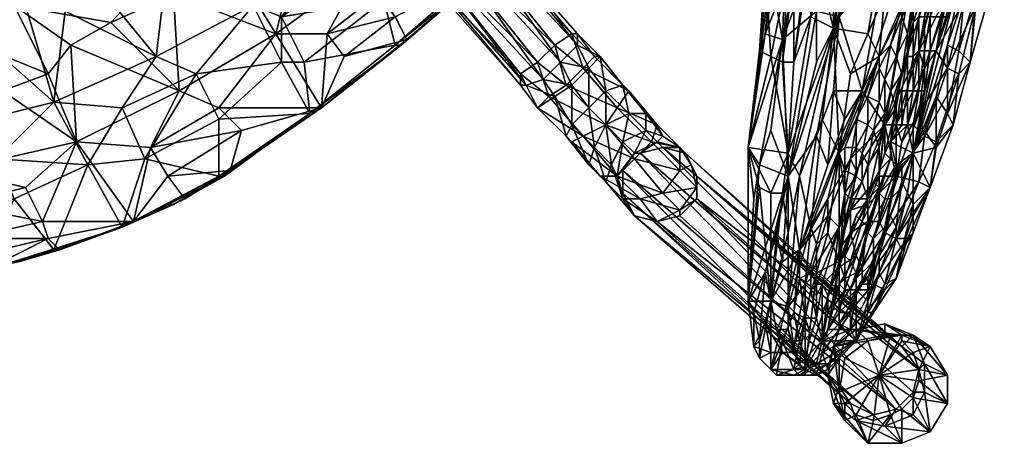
# Model space of a CAD drawing. Extents: x -112 to 275, y 353 to 750.
# Tile 4 of 11: x 86 to 259, y 353 to 428. Entities that reach past the tile are written whole.
import ezdxf

# ---------------------------------------------------------------- set-up
doc = ezdxf.new("R2010")
doc.units = 0
doc.header["$MEASUREMENT"] = 0
doc.layers.add('ASCII', color=253, linetype='CONTINUOUS')

msp = doc.modelspace()

# ---------------------------------------------------------------- meshes
at = {"layer": 'ASCII', "color": 253}
mesh = msp.add_polyface(dxfattribs=at)
corners = [(222, 470, 391), (221, 452, 430), (224, 469, 417), (227, 472, 434), (225, 448, 459), (229, 448, 480), (242, 461, 521), (236, 449, 512), (230, 428, 518), (236, 454, 500), (238, 476, 483), (233, 474, 464), (221, 466, 360), (220, 461, 371), (221, 462, 374), (221, 470, 361), (221, 466, 375), (220, 455, 386), (220, 454, 408), (221, 458, 409), (226, 454, 387), (223, 451, 396), (225, 450, 396), (225, 446, 406), (221, 451, 396), (221, 436, 424), (222, 436, 425), (236, 477, 437), (234, 466, 441), (229, 452, 432), (237, 462, 462), (241, 459, 483), (235, 456, 461), (231, 457, 439), (232, 447, 459), (229, 426, 477), (235, 471, 442), (231, 469, 418), (229, 469, 393), (226, 451, 408), (225, 440, 427), (226, 444, 429), (228, 457, 411), (227, 460, 370), (227, 466, 353), (228, 469, 360), (228, 465, 375), (221, 461, 369), (220, 466, 355), (223, 461, 369), (224, 465, 354), (225, 461, 369), (222, 467, 349), (224, 467, 349), (219, 468, 343)]
mesh.append_faces([[corners[k] for k in face] for face in [(0, 1, 2), (2, 1, 3), (3, 4, 5), (3, 1, 4), (6, 7, 8), (9, 10, 5), (3, 5, 11), (5, 10, 11), (12, 13, 14), (15, 14, 16), (14, 17, 16), (16, 17, 0), (14, 15, 12), (17, 18, 0), (0, 19, 1), (0, 18, 19), (20, 21, 17), (20, 22, 21), (20, 23, 22), (17, 21, 24), (24, 21, 25), (22, 26, 21), (27, 28, 29), (30, 31, 32), (28, 32, 33), (29, 33, 34), (31, 35, 32), (33, 32, 34), (28, 33, 29), (28, 36, 30), (32, 28, 30), (27, 29, 37), (37, 29, 38), (23, 20, 39), (40, 39, 41), (40, 23, 39), (29, 42, 38), (29, 41, 42), (42, 41, 39), (38, 39, 20), (38, 42, 39), (43, 44, 45), (38, 20, 46), (46, 20, 43), (45, 46, 43), (47, 48, 49), (17, 49, 20), (17, 47, 49), (48, 50, 49), (49, 50, 51), (20, 51, 43), (20, 49, 51), (50, 44, 51), (51, 44, 43), (52, 53, 50), (48, 52, 50), (48, 54, 52), (53, 44, 50)]])
mesh = msp.add_polyface(dxfattribs=at)
corners = [(249, 441, 546), (252, 445, 554), (253, 442, 561), (251, 445, 548), (249, 444, 542), (247, 440, 539), (248, 444, 536), (245, 439, 531), (247, 446, 530), (230, 428, 518), (236, 454, 500), (229, 448, 480), (236, 449, 512), (234, 415, 548), (246, 452, 549), (238, 438, 535), (242, 461, 521), (242, 431, 560), (250, 447, 569), (247, 434, 576), (253, 443, 584), (244, 422, 578), (247, 422, 588), (249, 432, 582), (259, 441, 582), (254, 430, 585), (253, 420, 586), (252, 431, 585), (252, 432, 567), (249, 423, 570), (254, 432, 576), (247, 422, 563), (249, 428, 561), (250, 435, 558), (249, 435, 555), (243, 430, 538), (245, 433, 539), (246, 434, 543), (247, 434, 547), (244, 428, 546), (248, 434, 551), (248, 428, 557), (245, 428, 550), (246, 428, 553), (241, 430, 527), (241, 428, 533), (243, 432, 535), (241, 459, 483), (235, 425, 509), (229, 426, 477), (238, 432, 512), (241, 440, 514), (243, 449, 507), (244, 444, 519), (244, 442, 525), (245, 446, 524), (232, 447, 459), (235, 456, 461), (229, 452, 432)]
mesh.append_faces([[corners[k] for k in face] for face in [(0, 1, 2), (0, 3, 1), (0, 4, 3), (0, 5, 4), (4, 5, 6), (5, 7, 6), (6, 7, 8), (9, 10, 11), (9, 12, 10), (13, 14, 15), (16, 9, 15), (13, 17, 14), (18, 14, 17), (18, 19, 20), (18, 21, 19), (22, 20, 23), (23, 20, 19), (24, 25, 26), (24, 27, 25), (24, 20, 27), (27, 20, 22), (2, 28, 29), (2, 30, 28), (2, 24, 30), (30, 24, 26), (2, 31, 32), (33, 32, 34), (2, 34, 0), (2, 33, 34), (2, 32, 33), (35, 7, 36), (36, 7, 5), (37, 5, 38), (37, 39, 36), (5, 37, 36), (5, 0, 38), (38, 0, 40), (40, 0, 34), (41, 34, 32), (42, 39, 37), (38, 42, 37), (40, 43, 38), (34, 41, 40), (44, 7, 45), (45, 7, 46), (7, 35, 46), (47, 48, 49), (47, 50, 48), (47, 51, 50), (51, 52, 53), (54, 51, 53), (54, 7, 51), (51, 7, 44), (51, 44, 50), (8, 7, 55), (55, 7, 54), (53, 55, 54), (49, 56, 57), (49, 58, 56)]])
mesh = msp.add_polyface(dxfattribs=at)
corners = [(146, 446, 307), (134, 437, 309), (146, 436, 309), (161, 448, 306), (154, 424, 312), (139, 412, 318), (153, 423, 310), (169, 437, 309), (168, 436, 305), (152, 423, 306), (152, 423, 307), (137, 411, 311), (168, 437, 302), (149, 432, 310), (140, 425, 312), (152, 428, 311), (143, 421, 314), (173, 441, 302), (173, 441, 306), (173, 441, 304), (160, 449, 300), (150, 431, 303), (147, 438, 301), (136, 420, 307), (146, 438, 301), (143, 442, 301), (132, 428, 305), (151, 439, 271), (157, 445, 286), (154, 443, 285), (152, 441, 281), (153, 441, 277), (155, 442, 273), (153, 439, 266), (156, 442, 264), (158, 445, 272), (159, 445, 263), (141, 453, 265), (161, 448, 273), (181, 420, 280), (163, 449, 277), (184, 423, 282), (184, 425, 286), (162, 450, 281), (183, 425, 290), (160, 448, 285), (180, 423, 293), (177, 420, 294), (174, 418, 292), (174, 416, 288), (175, 416, 284), (178, 417, 281)]
mesh.append_faces([[corners[k] for k in face] for face in [(0, 1, 2), (3, 0, 2), (4, 5, 6), (7, 6, 8), (7, 4, 6), (9, 10, 11), (9, 12, 10), (10, 12, 8), (6, 10, 8), (6, 11, 10), (6, 5, 11), (13, 14, 15), (7, 15, 4), (7, 13, 15), (7, 3, 13), (13, 3, 2), (14, 13, 2), (4, 16, 5), (4, 15, 16), (16, 15, 14), (5, 16, 14), (12, 17, 8), (18, 8, 19), (18, 7, 8), (19, 8, 17), (20, 21, 22), (20, 12, 21), (21, 12, 9), (23, 9, 11), (24, 25, 22), (21, 24, 22), (21, 26, 24), (21, 9, 23), (22, 25, 27), (22, 28, 20), (22, 29, 28), (22, 30, 29), (22, 27, 30), (30, 27, 31), (31, 27, 32), (32, 27, 33), (34, 32, 33), (34, 35, 32), (34, 36, 35), (37, 33, 27), (38, 39, 35), (38, 40, 41), (42, 40, 43), (44, 43, 45), (46, 45, 28), (47, 28, 29), (48, 29, 30), (49, 30, 31), (50, 31, 32), (51, 32, 35), (47, 29, 48), (48, 30, 49), (49, 31, 50), (50, 32, 51)]])
mesh = msp.add_polyface(dxfattribs=at)
corners = [(221, 452, 430), (220, 424, 476), (225, 448, 459), (229, 448, 480), (219, 444, 427), (218, 437, 436), (220, 442, 438), (218, 441, 426), (217, 433, 435), (216, 420, 454), (216, 422, 448), (214, 405, 473), (217, 425, 455), (219, 430, 456), (217, 437, 424), (216, 402, 491), (218, 408, 492), (221, 400, 514), (230, 428, 518), (226, 420, 508), (226, 429, 493), (229, 415, 531), (226, 407, 529), (228, 402, 543), (231, 410, 544), (230, 404, 517), (227, 410, 496), (229, 426, 477), (223, 400, 494), (221, 404, 473), (219, 449, 406), (225, 450, 396), (225, 446, 406), (222, 436, 425), (223, 451, 396), (221, 436, 424), (224, 436, 424), (219, 447, 405), (218, 421, 449), (220, 420, 449), (222, 420, 449), (225, 440, 427), (225, 428, 451), (226, 444, 429), (227, 434, 453), (229, 452, 432)]
mesh.append_faces([[corners[k] for k in face] for face in [(0, 1, 2), (1, 3, 2), (4, 5, 6), (4, 7, 5), (5, 7, 8), (9, 8, 10), (11, 9, 10), (11, 12, 9), (11, 1, 12), (12, 1, 13), (6, 13, 0), (6, 12, 13), (6, 5, 12), (12, 5, 9), (9, 5, 8), (7, 14, 8), (8, 14, 10), (1, 0, 13), (11, 15, 1), (16, 17, 1), (15, 16, 1), (18, 19, 17), (18, 20, 19), (18, 3, 20), (20, 3, 1), (17, 20, 1), (17, 19, 20), (21, 18, 22), (23, 21, 22), (23, 24, 21), (18, 17, 22), (25, 26, 27), (27, 28, 29), (27, 26, 28), (7, 30, 14), (31, 32, 33), (34, 33, 35), (32, 36, 33), (35, 14, 37), (10, 14, 38), (11, 38, 29), (11, 10, 38), (33, 39, 35), (33, 40, 39), (33, 36, 40), (40, 29, 39), (39, 29, 38), (35, 38, 14), (35, 39, 38), (36, 41, 40), (40, 41, 42), (29, 42, 27), (29, 40, 42), (41, 43, 42), (42, 43, 44), (27, 44, 45), (27, 42, 44), (43, 45, 44), (41, 36, 32)]])
mesh = msp.add_polyface(dxfattribs=at)
corners = [(114, 415, 317), (96, 406, 322), (109, 405, 322), (121, 412, 318), (125, 408, 321), (139, 412, 318), (123, 401, 324), (131, 425, 313), (115, 396, 327), (112, 400, 324), (106, 392, 329), (113, 432, 312), (102, 427, 314), (125, 435, 310), (119, 445, 308), (134, 437, 309), (146, 436, 309), (113, 395, 324), (123, 401, 321), (137, 411, 311), (104, 391, 322), (112, 395, 321), (104, 391, 325), (121, 400, 317), (122, 400, 318), (140, 425, 312), (143, 442, 301), (127, 430, 304), (130, 449, 300), (122, 446, 301), (132, 420, 307), (136, 420, 307), (132, 428, 305), (150, 431, 303), (146, 438, 301), (108, 403, 315), (121, 410, 312), (117, 418, 308), (104, 412, 312), (110, 421, 308), (112, 438, 303), (101, 432, 305), (108, 451, 302)]
mesh.append_faces([[corners[k] for k in face] for face in [(0, 1, 2), (3, 2, 4), (5, 4, 6), (5, 3, 4), (5, 7, 3), (3, 7, 0), (2, 3, 0), (8, 9, 10), (8, 6, 9), (9, 6, 4), (2, 9, 4), (2, 10, 9), (0, 11, 12), (0, 7, 11), (11, 7, 13), (14, 11, 13), (14, 12, 11), (14, 13, 15), (15, 13, 7), (16, 15, 7), (8, 10, 17), (6, 17, 18), (5, 18, 19), (5, 6, 18), (20, 21, 22), (20, 23, 21), (21, 23, 24), (17, 24, 18), (17, 21, 24), (17, 22, 21), (17, 10, 22), (23, 19, 24), (24, 19, 18), (6, 8, 17), (16, 7, 25), (5, 25, 7), (26, 27, 28), (28, 27, 29), (30, 31, 19), (30, 32, 31), (30, 27, 32), (32, 27, 26), (33, 31, 32), (32, 26, 34), (23, 20, 35), (36, 35, 37), (30, 37, 27), (30, 36, 37), (30, 19, 36), (36, 19, 23), (35, 36, 23), (38, 39, 37), (35, 38, 37), (39, 27, 37), (29, 27, 40), (40, 27, 39), (41, 40, 39), (41, 42, 40)]])
mesh = msp.add_polyface(dxfattribs=at)
corners = [(169, 437, 309), (181, 447, 308), (181, 449, 308), (173, 441, 306), (168, 437, 302), (180, 447, 301), (173, 441, 302), (173, 441, 304), (181, 447, 304), (180, 447, 303), (161, 448, 273), (184, 423, 282), (181, 420, 280), (163, 449, 277), (184, 425, 286), (178, 417, 281), (158, 445, 272), (162, 450, 281), (183, 425, 290), (160, 448, 285), (180, 423, 293), (157, 445, 286), (177, 420, 294), (187, 421, 290), (185, 419, 293), (182, 416, 295), (191, 412, 292), (189, 409, 293), (198, 409, 285), (193, 415, 289), (179, 414, 293), (185, 407, 292), (174, 418, 292), (177, 412, 290), (174, 416, 288), (177, 412, 285), (175, 416, 284), (180, 414, 282), (182, 407, 284), (183, 409, 281), (183, 416, 281), (186, 412, 280), (186, 419, 282), (189, 415, 281), (189, 409, 278), (193, 411, 279), (188, 421, 286), (192, 416, 285), (196, 411, 282), (183, 406, 289), (197, 406, 288), (199, 407, 277), (196, 408, 275)]
mesh.append_faces([[corners[k] for k in face] for face in [(0, 1, 2), (1, 0, 3), (4, 5, 6), (3, 7, 8), (9, 7, 6), (10, 11, 12), (11, 13, 14), (12, 15, 16), (14, 17, 18), (18, 19, 20), (20, 21, 22), (18, 23, 14), (18, 24, 23), (18, 20, 24), (24, 20, 25), (26, 25, 27), (26, 28, 29), (24, 29, 23), (24, 26, 29), (24, 25, 26), (20, 22, 25), (25, 22, 30), (27, 30, 31), (22, 32, 30), (30, 32, 33), (32, 34, 33), (33, 34, 35), (34, 36, 35), (35, 36, 37), (38, 37, 39), (36, 15, 37), (37, 15, 40), (39, 40, 41), (15, 12, 40), (40, 12, 42), (41, 42, 43), (44, 43, 45), (12, 11, 42), (42, 11, 46), (43, 46, 47), (45, 47, 48), (11, 14, 46), (46, 14, 23), (47, 23, 29), (48, 29, 28), (41, 40, 42), (44, 41, 43), (37, 40, 39), (38, 35, 37), (49, 33, 35), (31, 30, 33), (27, 25, 30), (47, 46, 23), (43, 42, 46), (50, 26, 27), (48, 47, 29), (45, 43, 47), (51, 48, 28), (52, 45, 48)]])
mesh = msp.add_polyface(dxfattribs=at)
corners = [(78, 447, 312), (79, 433, 314), (85, 430, 314), (63, 428, 317), (74, 401, 325), (96, 406, 322), (83, 415, 319), (76, 413, 320), (73, 420, 318), (81, 422, 317), (91, 418, 317), (75, 395, 328), (87, 398, 326), (90, 392, 329), (106, 392, 329), (91, 389, 330), (93, 387, 331), (81, 384, 333), (78, 386, 332), (77, 389, 331), (109, 405, 322), (102, 427, 314), (119, 445, 308), (95, 423, 315), (114, 415, 317), (65, 381, 332), (86, 385, 329), (104, 391, 325), (65, 381, 329), (79, 383, 326), (85, 385, 326), (92, 387, 324), (104, 391, 322), (92, 413, 312), (104, 412, 312), (98, 402, 316), (110, 421, 308), (108, 403, 315), (94, 429, 307), (101, 432, 305), (97, 446, 303), (87, 430, 307), (90, 443, 304), (82, 403, 317), (72, 408, 315), (85, 396, 320), (70, 393, 322), (83, 448, 304), (75, 428, 309)]
mesh.append_faces([[corners[k] for k in face] for face in [(0, 1, 2), (2, 1, 3), (4, 5, 6), (7, 6, 8), (7, 4, 6), (2, 9, 10), (2, 8, 9), (9, 8, 6), (10, 6, 5), (10, 9, 6), (4, 11, 12), (5, 12, 13), (14, 13, 15), (16, 15, 17), (16, 14, 15), (18, 17, 15), (19, 15, 13), (11, 13, 12), (11, 19, 13), (14, 5, 13), (5, 4, 12), (19, 18, 15), (20, 5, 14), (2, 21, 22), (2, 23, 21), (2, 10, 23), (23, 10, 5), (24, 23, 5), (24, 21, 23), (17, 25, 26), (16, 26, 27), (14, 16, 27), (28, 29, 30), (25, 30, 26), (29, 31, 30), (30, 31, 27), (26, 30, 27), (31, 32, 27), (16, 17, 26), (33, 34, 35), (33, 36, 34), (37, 35, 34), (37, 32, 35), (36, 33, 38), (39, 38, 40), (39, 36, 38), (41, 38, 33), (41, 42, 38), (33, 43, 44), (33, 35, 43), (43, 35, 45), (46, 45, 29), (32, 31, 35), (35, 31, 45), (45, 31, 29), (43, 45, 46), (47, 41, 48), (48, 41, 33), (44, 48, 33)]])
mesh = msp.add_polyface(dxfattribs=at)
corners = [(230, 428, 518), (234, 415, 548), (238, 438, 535), (229, 415, 531), (238, 409, 572), (250, 447, 569), (242, 431, 560), (244, 422, 578), (245, 419, 584), (247, 422, 588), (249, 432, 582), (247, 434, 576), (254, 430, 585), (251, 418, 587), (253, 420, 586), (252, 431, 585), (249, 419, 588), (253, 442, 561), (249, 423, 570), (243, 404, 570), (251, 422, 578), (249, 411, 580), (252, 432, 567), (254, 432, 576), (242, 415, 553), (242, 421, 547), (243, 421, 550), (243, 415, 556), (244, 422, 553), (244, 415, 559), (245, 422, 556), (245, 415, 562), (246, 422, 560), (245, 415, 565), (247, 422, 563), (243, 430, 538), (243, 427, 543), (242, 422, 543), (245, 433, 539), (245, 428, 550), (247, 434, 547), (246, 428, 553), (244, 428, 546), (248, 434, 551), (248, 428, 557), (249, 428, 561), (240, 414, 549), (237, 421, 524), (237, 419, 529), (235, 414, 527), (239, 423, 531), (241, 430, 527), (241, 428, 533), (240, 421, 537), (242, 425, 540), (241, 418, 544), (243, 432, 535), (238, 417, 536), (239, 415, 542), (238, 432, 512), (235, 425, 509), (232, 418, 507), (229, 426, 477)]
mesh.append_faces([[corners[k] for k in face] for face in [(0, 1, 2), (1, 0, 3), (4, 5, 6), (1, 4, 6), (4, 7, 5), (8, 9, 10), (7, 10, 11), (10, 7, 8), (12, 13, 14), (15, 9, 16), (12, 16, 13), (12, 15, 16), (17, 18, 19), (18, 20, 21), (18, 22, 20), (20, 22, 23), (14, 20, 23), (24, 25, 26), (27, 26, 28), (29, 28, 30), (31, 30, 32), (33, 32, 34), (35, 36, 37), (35, 38, 36), (39, 40, 41), (30, 41, 32), (30, 39, 41), (30, 28, 39), (39, 28, 42), (41, 43, 44), (32, 44, 34), (32, 41, 44), (34, 44, 45), (17, 19, 34), (46, 37, 25), (25, 37, 36), (26, 36, 42), (28, 26, 42), (36, 38, 42), (25, 36, 26), (47, 48, 49), (47, 50, 48), (47, 51, 50), (50, 51, 52), (53, 52, 54), (55, 54, 37), (46, 55, 37), (54, 56, 35), (37, 54, 35), (48, 50, 57), (57, 50, 53), (58, 53, 55), (54, 52, 56), (52, 53, 50), (55, 53, 54), (59, 51, 47), (60, 47, 61), (62, 60, 61), (59, 47, 60)]])
mesh = msp.add_polyface(dxfattribs=at)
corners = [(234, 415, 548), (231, 410, 544), (228, 402, 543), (229, 415, 531), (233, 401, 565), (232, 394, 570), (238, 409, 572), (232, 403, 556), (223, 387, 544), (240, 400, 589), (240, 409, 579), (239, 406, 554), (240, 409, 554), (241, 409, 557), (240, 414, 549), (237, 421, 524), (233, 410, 525), (230, 404, 517), (235, 414, 527), (240, 412, 549), (238, 404, 553), (238, 409, 547), (237, 401, 552), (237, 405, 546), (235, 396, 549), (234, 404, 537), (234, 399, 543), (233, 400, 536), (233, 405, 530), (231, 401, 529), (231, 405, 523), (235, 409, 532), (237, 413, 534), (236, 408, 539), (238, 411, 541), (239, 415, 542), (238, 417, 536), (237, 419, 529), (241, 418, 544), (231, 397, 534), (235, 402, 544), (240, 421, 537), (237, 400, 577), (240, 402, 563), (237, 397, 558), (240, 402, 560), (237, 398, 555), (239, 403, 557), (238, 404, 553), (239, 396, 565), (241, 402, 567), (229, 426, 477), (232, 418, 507)]
mesh.append_faces([[corners[k] for k in face] for face in [(0, 1, 2), (0, 3, 1), (4, 5, 6), (7, 6, 0), (8, 7, 0), (6, 7, 4), (9, 10, 6), (11, 12, 13), (11, 14, 12), (15, 16, 17), (15, 18, 16), (14, 11, 19), (19, 11, 20), (21, 20, 22), (23, 22, 24), (25, 26, 27), (28, 27, 29), (30, 29, 17), (16, 30, 17), (16, 28, 30), (16, 31, 28), (16, 18, 31), (31, 18, 32), (33, 32, 34), (23, 34, 21), (22, 23, 21), (19, 20, 21), (35, 21, 34), (36, 34, 32), (37, 32, 18), (37, 36, 32), (19, 35, 38), (19, 21, 35), (29, 39, 17), (24, 40, 23), (23, 40, 33), (34, 23, 33), (28, 29, 30), (32, 33, 31), (31, 33, 25), (28, 25, 27), (28, 31, 25), (26, 25, 40), (40, 25, 33), (34, 36, 35), (35, 36, 41), (5, 42, 6), (42, 9, 6), (43, 44, 45), (46, 22, 47), (44, 47, 45), (47, 22, 48), (11, 48, 20), (11, 47, 48), (11, 45, 47), (22, 20, 48), (49, 43, 50), (51, 52, 17), (15, 17, 52)]])
mesh = msp.add_polyface(dxfattribs=at)
corners = [(240, 400, 589), (241, 406, 585), (240, 409, 579), (244, 411, 589), (245, 419, 584), (244, 422, 578), (238, 409, 572), (247, 422, 588), (245, 407, 589), (249, 419, 588), (251, 418, 587), (246, 398, 587), (247, 406, 588), (244, 399, 588), (250, 409, 587), (253, 420, 586), (247, 405, 580), (249, 411, 580), (247, 414, 572), (249, 423, 570), (243, 404, 570), (251, 422, 578), (245, 408, 573), (239, 406, 554), (242, 409, 562), (242, 409, 559), (241, 409, 557), (240, 409, 554), (240, 414, 549), (241, 415, 550), (242, 415, 553), (243, 415, 556), (244, 415, 559), (243, 409, 565), (245, 415, 562), (244, 408, 567), (245, 415, 565), (247, 422, 563), (242, 421, 547), (246, 422, 560), (243, 421, 550), (244, 422, 553), (245, 422, 556), (240, 412, 549), (241, 418, 544), (241, 399, 571), (241, 398, 569), (240, 402, 560), (240, 402, 563), (241, 402, 567)]
mesh.append_faces([[corners[k] for k in face] for face in [(0, 1, 2), (0, 3, 1), (1, 3, 4), (2, 4, 5), (6, 2, 5), (3, 7, 4), (4, 2, 1), (3, 0, 8), (9, 8, 10), (9, 7, 3), (8, 9, 3), (11, 12, 13), (11, 14, 12), (12, 14, 10), (8, 12, 10), (8, 13, 12), (8, 0, 13), (14, 15, 10), (14, 11, 16), (17, 16, 18), (19, 18, 20), (21, 15, 17), (19, 17, 18), (15, 14, 17), (17, 14, 16), (16, 20, 22), (18, 22, 20), (18, 16, 22), (20, 16, 11), (23, 24, 20), (23, 25, 24), (23, 26, 25), (27, 28, 29), (26, 29, 30), (25, 30, 31), (24, 31, 32), (33, 32, 34), (35, 34, 36), (20, 36, 37), (29, 28, 38), (36, 34, 39), (32, 33, 24), (24, 33, 20), (20, 33, 35), (36, 20, 35), (29, 26, 27), (33, 34, 35), (30, 29, 38), (30, 25, 26), (31, 30, 40), (31, 24, 25), (31, 41, 32), (32, 42, 34), (28, 43, 44), (45, 46, 20), (20, 47, 23), (20, 48, 47), (20, 49, 48), (20, 46, 49)]])
mesh = msp.add_polyface(dxfattribs=at)
corners = [(214, 405, 473), (215, 396, 491), (216, 402, 491), (214, 378, 515), (221, 400, 514), (218, 408, 492), (234, 415, 548), (228, 402, 543), (223, 387, 544), (226, 407, 529), (217, 383, 520), (220, 385, 532), (219, 390, 520), (227, 381, 564), (229, 383, 567), (230, 391, 563), (226, 381, 561), (225, 383, 555), (228, 393, 554), (232, 403, 556), (230, 404, 517), (228, 396, 523), (225, 391, 515), (228, 390, 531), (230, 385, 544), (226, 383, 530), (226, 388, 522), (224, 381, 521), (221, 404, 473), (218, 397, 484), (220, 397, 484), (221, 390, 494), (218, 378, 514), (216, 398, 484), (223, 400, 494), (221, 377, 514), (227, 410, 496), (205, 398, 274), (199, 397, 283), (202, 394, 274), (205, 396, 270), (202, 393, 270), (205, 400, 269), (204, 402, 273), (202, 401, 282), (202, 405, 280), (199, 405, 268), (202, 405, 271), (203, 404, 268), (199, 407, 277), (238, 372, 10), (233, 371, 10), (195, 404, 267), (230, 368, 10), (192, 401, 267), (230, 363, 10), (192, 397, 268), (241, 370, 11), (244, 366, 12)]
mesh.append_faces([[corners[k] for k in face] for face in [(0, 1, 2), (0, 3, 1), (1, 3, 2), (2, 3, 4), (2, 4, 5), (6, 7, 8), (7, 9, 8), (9, 4, 8), (3, 10, 4), (4, 11, 8), (4, 12, 11), (4, 10, 12), (13, 14, 15), (16, 15, 17), (16, 13, 15), (8, 18, 19), (8, 17, 18), (18, 17, 15), (20, 21, 22), (20, 23, 21), (20, 24, 23), (23, 24, 25), (22, 26, 27), (22, 21, 26), (26, 21, 23), (25, 26, 23), (28, 29, 0), (28, 30, 29), (28, 31, 30), (30, 31, 32), (29, 32, 33), (0, 33, 3), (0, 29, 33), (32, 3, 33), (30, 32, 29), (31, 28, 34), (35, 34, 22), (35, 31, 34), (20, 22, 36), (36, 22, 34), (37, 38, 39), (40, 39, 41), (40, 37, 39), (40, 42, 37), (37, 42, 43), (44, 43, 45), (46, 47, 48), (47, 45, 43), (48, 43, 42), (48, 47, 43), (45, 47, 49), (38, 37, 44), (44, 37, 43), (50, 46, 48), (46, 51, 52), (52, 53, 54), (54, 55, 56), (48, 42, 57), (40, 58, 42)]])
mesh = msp.add_polyface(dxfattribs=at)
corners = [(197, 406, 288), (189, 409, 293), (194, 403, 289), (202, 401, 282), (199, 397, 283), (202, 405, 280), (198, 409, 285), (185, 407, 292), (191, 400, 288), (195, 396, 282), (202, 394, 274), (198, 392, 273), (202, 393, 270), (198, 392, 269), (177, 412, 290), (183, 406, 289), (188, 400, 285), (192, 396, 279), (194, 393, 272), (194, 393, 268), (177, 412, 285), (182, 407, 284), (186, 402, 282), (189, 399, 277), (192, 396, 271), (192, 397, 268), (183, 409, 281), (187, 405, 279), (190, 402, 275), (191, 400, 270), (192, 401, 267), (186, 412, 280), (189, 409, 278), (192, 406, 274), (194, 404, 269), (195, 404, 267), (193, 411, 279), (196, 408, 275), (198, 406, 270), (199, 405, 268), (196, 411, 282), (199, 407, 277), (202, 405, 271), (191, 412, 292)]
mesh.append_faces([[corners[k] for k in face] for face in [(0, 1, 2), (3, 2, 4), (0, 5, 6), (2, 7, 8), (4, 8, 9), (10, 9, 11), (12, 11, 13), (12, 10, 11), (7, 14, 15), (8, 15, 16), (9, 16, 17), (11, 17, 18), (13, 18, 19), (13, 11, 18), (15, 20, 21), (16, 21, 22), (17, 22, 23), (18, 23, 24), (19, 24, 25), (19, 18, 24), (22, 26, 27), (23, 27, 28), (24, 28, 29), (25, 29, 30), (25, 24, 29), (27, 31, 32), (28, 32, 33), (29, 33, 34), (30, 34, 35), (30, 29, 34), (33, 36, 37), (34, 37, 38), (35, 38, 39), (35, 34, 38), (37, 40, 41), (38, 41, 42), (39, 38, 42), (41, 6, 5), (27, 26, 31), (28, 27, 32), (29, 28, 33), (37, 34, 33), (33, 32, 36), (41, 38, 37), (9, 10, 4), (17, 11, 9), (23, 18, 17), (28, 24, 23), (22, 21, 26), (16, 15, 21), (8, 7, 15), (2, 1, 7), (6, 43, 0), (23, 22, 27), (17, 16, 22), (9, 8, 16), (4, 2, 8), (5, 0, 3), (3, 0, 2)]])
mesh = msp.add_polyface(dxfattribs=at)
corners = [(225, 372, 567), (224, 368, 566), (227, 371, 572), (226, 375, 566), (227, 381, 566), (226, 379, 564), (227, 381, 564), (226, 381, 561), (225, 380, 557), (225, 383, 555), (223, 382, 549), (223, 371, 560), (224, 375, 559), (223, 387, 544), (229, 383, 567), (224, 376, 530), (224, 381, 521), (226, 383, 530), (224, 366, 544), (230, 385, 544), (223, 367, 536), (226, 388, 522), (228, 367, 563), (225, 365, 554), (228, 366, 557), (230, 368, 564), (233, 371, 570), (226, 367, 563), (223, 365, 554), (222, 366, 559), (226, 365, 550), (224, 365, 548), (222, 365, 549), (230, 377, 579), (230, 374, 575), (228, 379, 570), (228, 376, 572), (230, 381, 576), (230, 384, 572), (228, 373, 549), (229, 377, 548), (227, 369, 549), (230, 373, 556), (229, 370, 557), (230, 376, 555), (230, 368, 10), (229, 370, 10), (228, 365, 10), (230, 363, 10), (229, 360, 11), (230, 362, -7), (238, 372, 10), (203, 404, 268), (241, 370, 11), (233, 371, 10), (199, 405, 268), (198, 392, 269), (236, 358, 12), (240, 359, 13)]
mesh.append_faces([[corners[k] for k in face] for face in [(0, 1, 2), (3, 2, 4), (5, 4, 6), (7, 5, 6), (7, 8, 5), (7, 9, 8), (8, 9, 10), (11, 1, 0), (12, 0, 3), (8, 3, 5), (8, 12, 3), (8, 10, 12), (0, 2, 3), (3, 4, 5), (9, 13, 10), (12, 11, 0), (4, 14, 6), (15, 16, 17), (18, 17, 19), (18, 15, 17), (18, 20, 15), (21, 17, 16), (22, 23, 24), (25, 22, 24), (22, 26, 27), (28, 27, 29), (30, 31, 18), (30, 23, 31), (30, 24, 23), (26, 2, 27), (27, 2, 1), (29, 27, 1), (23, 32, 31), (31, 32, 18), (22, 27, 28), (23, 22, 28), (33, 2, 34), (14, 4, 35), (33, 36, 2), (36, 37, 35), (2, 35, 4), (2, 36, 35), (38, 14, 35), (19, 39, 18), (19, 40, 39), (41, 42, 43), (24, 43, 25), (24, 41, 43), (24, 30, 41), (41, 30, 18), (39, 41, 18), (39, 42, 41), (44, 39, 40), (45, 46, 47), (48, 47, 49), (50, 47, 46), (51, 52, 53), (51, 54, 55), (56, 57, 58)]])
mesh = msp.add_polyface(dxfattribs=at)
corners = [(214, 378, 515), (215, 376, 520), (217, 383, 520), (215, 370, 529), (216, 371, 532), (218, 378, 532), (219, 390, 520), (220, 385, 532), (216, 368, 537), (218, 366, 545), (223, 387, 544), (222, 376, 549), (220, 371, 550), (219, 365, 552), (222, 366, 559), (223, 371, 560), (224, 368, 566), (224, 375, 559), (223, 382, 549), (222, 370, 528), (221, 377, 514), (224, 381, 521), (224, 376, 530), (223, 367, 536), (225, 391, 515), (217, 374, 521), (218, 369, 530), (220, 369, 530), (224, 366, 544), (219, 373, 521), (218, 378, 514), (221, 373, 521), (222, 369, 530), (222, 365, 549), (223, 365, 554), (225, 365, 554), (221, 390, 494), (195, 404, 267), (233, 371, 10), (230, 368, 10), (192, 401, 267), (230, 363, 10), (192, 397, 268), (232, 360, 11), (194, 393, 268), (236, 358, 12), (202, 393, 270), (240, 359, 13), (205, 396, 270), (198, 392, 269)]
mesh.append_faces([[corners[k] for k in face] for face in [(0, 1, 2), (0, 3, 1), (1, 3, 4), (2, 4, 5), (6, 5, 7), (6, 2, 5), (3, 8, 4), (4, 8, 5), (5, 8, 9), (10, 5, 9), (10, 7, 5), (4, 2, 1), (9, 11, 10), (9, 12, 11), (9, 13, 12), (12, 13, 14), (15, 14, 16), (17, 18, 11), (15, 11, 12), (14, 15, 12), (18, 10, 11), (11, 15, 17), (19, 20, 21), (22, 23, 19), (21, 22, 19), (24, 21, 20), (3, 0, 25), (26, 25, 27), (9, 27, 28), (9, 26, 27), (9, 8, 26), (26, 8, 3), (25, 26, 3), (20, 29, 30), (20, 31, 29), (20, 19, 31), (31, 19, 32), (29, 32, 27), (25, 29, 27), (25, 30, 29), (25, 0, 30), (19, 23, 32), (32, 23, 27), (27, 23, 28), (32, 29, 31), (13, 9, 33), (34, 33, 35), (13, 34, 14), (13, 33, 34), (28, 33, 9), (36, 20, 30), (37, 38, 39), (40, 39, 41), (42, 41, 43), (44, 43, 45), (46, 47, 48), (46, 49, 47), (42, 43, 44), (44, 45, 49)]])
mesh = msp.add_polyface(dxfattribs=at)
corners = [(230, 391, 563), (230, 387, 568), (232, 394, 570), (232, 403, 556), (233, 401, 565), (228, 393, 554), (235, 402, 544), (235, 396, 549), (234, 399, 543), (232, 396, 541), (233, 400, 536), (231, 397, 534), (231, 401, 529), (230, 404, 517), (230, 385, 544), (231, 392, 540), (242, 389, 585), (243, 390, 585), (246, 398, 587), (240, 389, 586), (244, 399, 588), (238, 390, 586), (240, 400, 589), (237, 392, 588), (235, 392, 581), (237, 397, 583), (235, 395, 576), (237, 400, 577), (232, 390, 574), (239, 393, 569), (238, 391, 568), (241, 398, 569), (242, 397, 574), (243, 404, 570), (243, 395, 578), (241, 399, 571), (240, 391, 573), (243, 393, 582), (241, 387, 580), (240, 389, 576), (238, 396, 562), (235, 390, 559), (237, 397, 558), (241, 402, 567), (239, 396, 565), (240, 402, 563), (233, 393, 548), (234, 392, 552), (237, 398, 555), (236, 399, 551), (237, 401, 552), (239, 403, 557), (235, 391, 556), (231, 386, 549), (236, 389, 563)]
mesh.append_faces([[corners[k] for k in face] for face in [(0, 1, 2), (3, 0, 4), (0, 2, 4), (0, 3, 5), (6, 7, 8), (8, 7, 9), (10, 9, 11), (12, 10, 11), (13, 11, 14), (14, 11, 15), (9, 15, 11), (9, 14, 15), (9, 7, 14), (9, 10, 8), (16, 17, 18), (19, 18, 20), (21, 20, 22), (23, 21, 22), (16, 18, 19), (19, 20, 21), (24, 23, 25), (26, 25, 27), (2, 26, 27), (2, 28, 26), (28, 24, 26), (26, 24, 25), (23, 22, 25), (25, 22, 27), (29, 30, 31), (32, 33, 34), (35, 29, 31), (35, 36, 29), (35, 32, 36), (35, 33, 32), (33, 18, 34), (34, 18, 37), (18, 17, 37), (38, 34, 37), (36, 32, 39), (39, 32, 34), (40, 41, 42), (43, 31, 44), (45, 44, 40), (42, 45, 40), (7, 46, 14), (7, 47, 46), (7, 48, 47), (7, 49, 48), (7, 50, 49), (49, 50, 48), (42, 48, 51), (42, 52, 48), (42, 41, 52), (47, 53, 46), (31, 30, 44), (44, 30, 54), (40, 54, 41), (40, 44, 54), (48, 52, 47)]])
mesh = msp.add_polyface(dxfattribs=at)
corners = [(233, 371, 570), (232, 373, 574), (227, 371, 572), (234, 373, 573), (236, 376, 576), (238, 380, 580), (236, 381, 581), (230, 374, 575), (234, 381, 582), (230, 377, 579), (234, 384, 584), (240, 382, 581), (230, 381, 576), (228, 376, 572), (233, 380, 563), (235, 378, 570), (235, 380, 567), (235, 382, 565), (238, 381, 576), (235, 376, 572), (237, 383, 573), (232, 380, 559), (233, 382, 561), (229, 377, 548), (231, 380, 555), (230, 376, 555), (228, 373, 549), (230, 373, 556), (232, 378, 560), (232, 376, 562), (232, 373, 563), (229, 370, 557), (231, 371, 564), (230, 368, 564), (230, 381, 548), (241, 370, 11), (245, 367, 12), (243, 372, 11), (238, 372, 10), (238, 374, 10), (233, 373, 10), (233, 371, 10), (229, 370, 10), (230, 368, 10), (241, 372, -7), (239, 372, -7), (235, 371, -8), (237, 365, -9), (246, 370, -6), (241, 371, -7), (243, 369, -7), (231, 368, -8), (240, 359, 13), (243, 362, 13), (205, 396, 270), (244, 366, 12), (205, 400, 269)]
mesh.append_faces([[corners[k] for k in face] for face in [(0, 1, 2), (0, 3, 1), (0, 4, 3), (3, 4, 5), (1, 5, 6), (7, 6, 8), (9, 8, 10), (9, 7, 8), (7, 2, 1), (6, 7, 1), (4, 11, 5), (5, 1, 3), (9, 12, 13), (14, 15, 0), (14, 16, 15), (14, 17, 16), (4, 18, 11), (4, 19, 18), (4, 0, 19), (19, 0, 15), (20, 18, 19), (15, 20, 19), (21, 22, 14), (23, 24, 25), (26, 25, 27), (24, 21, 28), (25, 28, 29), (27, 29, 30), (31, 30, 32), (33, 32, 0), (21, 14, 28), (28, 14, 29), (29, 14, 30), (30, 14, 0), (32, 30, 0), (24, 23, 34), (30, 31, 27), (25, 24, 28), (27, 25, 29), (35, 36, 37), (38, 37, 39), (40, 38, 39), (40, 41, 38), (40, 42, 41), (41, 42, 43), (35, 37, 38), (44, 45, 46), (44, 47, 45), (44, 48, 49), (49, 48, 50), (39, 48, 44), (40, 44, 46), (42, 46, 51), (42, 40, 46), (40, 39, 44), (39, 37, 48), (52, 53, 54), (54, 53, 55), (56, 55, 35)]])
mesh = msp.add_polyface(dxfattribs=at)
corners = [(229, 383, 567), (230, 387, 568), (230, 391, 563), (238, 380, 580), (240, 382, 581), (242, 389, 585), (236, 381, 581), (240, 389, 586), (234, 381, 582), (238, 390, 586), (234, 384, 584), (237, 392, 588), (243, 390, 585), (230, 384, 572), (228, 379, 570), (230, 381, 576), (233, 386, 579), (230, 377, 579), (235, 392, 581), (232, 394, 570), (232, 390, 574), (233, 380, 563), (236, 385, 566), (235, 382, 565), (235, 380, 567), (237, 388, 567), (237, 386, 570), (238, 391, 568), (240, 389, 576), (243, 395, 578), (241, 387, 580), (238, 381, 576), (237, 383, 573), (235, 378, 570), (240, 391, 573), (239, 393, 569), (243, 393, 582), (233, 382, 561), (236, 389, 563), (235, 390, 559), (231, 382, 554), (233, 383, 557), (232, 380, 559), (232, 385, 553), (231, 386, 549), (230, 385, 544), (231, 387, 545), (233, 393, 548), (235, 391, 556), (234, 392, 552), (230, 381, 548), (229, 377, 548), (231, 380, 555)]
mesh.append_faces([[corners[k] for k in face] for face in [(0, 1, 2), (3, 4, 5), (6, 5, 7), (8, 7, 9), (10, 9, 11), (10, 8, 9), (4, 12, 5), (7, 8, 6), (6, 3, 5), (13, 14, 15), (16, 15, 17), (10, 16, 17), (10, 18, 16), (10, 11, 18), (19, 1, 20), (20, 1, 13), (16, 13, 15), (16, 20, 13), (16, 18, 20), (1, 0, 13), (21, 22, 23), (23, 22, 24), (24, 22, 25), (26, 25, 27), (28, 29, 30), (31, 30, 4), (32, 33, 26), (34, 26, 35), (22, 27, 25), (26, 27, 35), (30, 36, 12), (4, 30, 12), (28, 30, 31), (28, 31, 32), (34, 32, 26), (34, 28, 32), (24, 25, 26), (33, 24, 26), (22, 21, 37), (38, 37, 39), (40, 41, 42), (40, 43, 41), (40, 44, 43), (40, 45, 44), (44, 45, 46), (47, 46, 45), (48, 39, 41), (43, 48, 41), (43, 49, 48), (43, 44, 49), (47, 44, 46), (27, 22, 38), (38, 22, 37), (41, 39, 37), (42, 41, 37), (45, 50, 51), (45, 40, 50), (50, 40, 52), (40, 42, 52)]])
mesh = msp.add_polyface(dxfattribs=at)
corners = [(230, 368, 564), (233, 371, 570), (228, 367, 563), (229, 370, 557), (231, 371, 564), (245, 362, 13), (243, 362, 13), (243, 358, 13), (244, 366, 12), (245, 367, 12), (241, 370, 11), (232, 360, 11), (229, 360, 11), (233, 357, 12), (236, 358, 12), (238, 356, 13), (240, 359, 13), (230, 368, 10), (228, 365, 10), (230, 363, 10), (241, 353, -4), (241, 359, -7), (246, 355, -4), (239, 358, -7), (235, 353, -5), (236, 357, -7), (233, 358, -7), (230, 362, -7), (231, 360, -7), (231, 357, -6), (237, 365, -9), (231, 368, -8), (241, 372, -7), (241, 371, -7), (243, 369, -7), (246, 370, -6), (244, 366, -7), (249, 360, -4), (244, 364, -7), (249, 365, -5), (243, 361, -7), (239, 372, -7), (235, 371, -8), (243, 372, 11), (229, 370, 10)]
mesh.append_faces([[corners[k] for k in face] for face in [(0, 1, 2), (0, 3, 4), (5, 6, 7), (5, 8, 6), (5, 9, 8), (8, 9, 10), (11, 12, 13), (14, 13, 15), (16, 15, 7), (6, 16, 7), (17, 18, 19), (19, 12, 11), (11, 13, 14), (14, 15, 16), (20, 21, 22), (20, 23, 21), (20, 24, 23), (23, 24, 25), (25, 24, 26), (27, 28, 29), (27, 30, 28), (27, 31, 30), (32, 33, 30), (34, 35, 36), (37, 38, 39), (37, 40, 38), (37, 22, 40), (40, 22, 21), (28, 30, 26), (29, 26, 24), (29, 28, 26), (26, 30, 25), (25, 30, 23), (21, 30, 40), (40, 30, 38), (38, 30, 36), (39, 36, 35), (39, 38, 36), (36, 30, 34), (34, 30, 33), (41, 30, 42), (42, 30, 31), (23, 30, 21), (5, 7, 22), (37, 5, 22), (37, 9, 5), (37, 39, 9), (9, 39, 43), (43, 39, 35), (27, 44, 31), (27, 29, 18), (18, 29, 12), (12, 29, 24), (13, 24, 20), (15, 20, 22), (7, 15, 22), (15, 13, 20), (13, 12, 24)]])

doc.saveas('drawing.dxf')
